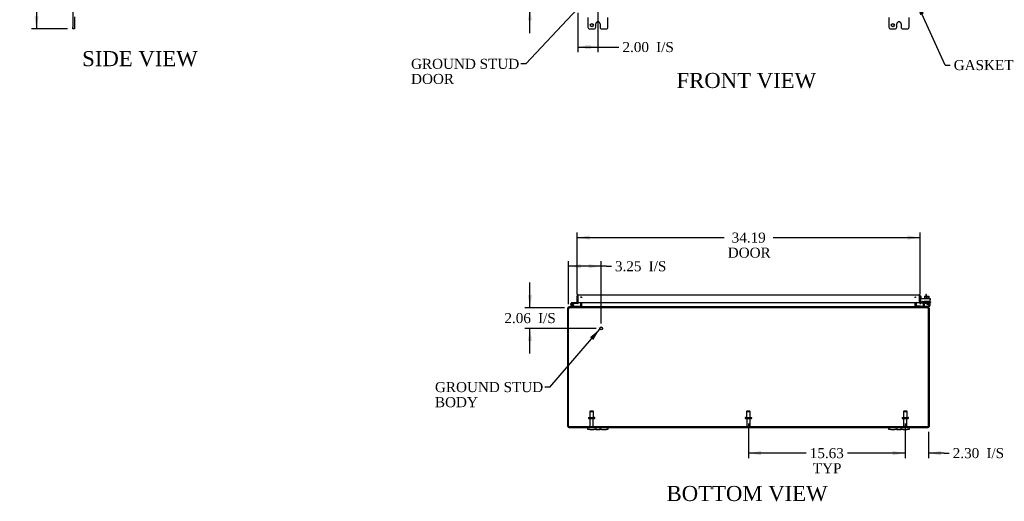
# Model space of a CAD drawing. Header units: inches. Extents: x 18 to 235, y 8 to 157.
# Tile 1 of 9: x 19 to 117, y 8 to 56. Entities that reach past the tile are written whole.
import ezdxf
from ezdxf.enums import TextEntityAlignment as Align

# ---------------------------------------------------------------- set-up
doc = ezdxf.new("R2010")
doc.units = ezdxf.units.IN
doc.header["$MEASUREMENT"] = 0
for name, color, linetype in [('COM40153-1', 7, 'CONTINUOUS'), ('COM40153-2', 7, 'CONTINUOUS'), ('COM42667', 7, 'CONTINUOUS'), ('COM42780', 7, 'CONTINUOUS'), ('COM48463', 7, 'CONTINUOUS'), ('COM70236-3', 7, 'CONTINUOUS'), ('COM71782-4', 7, 'CONTINUOUS'), ('DEFAULT', 7, 'CONTINUOUS'), ('FET07710', 7, 'CONTINUOUS'), ('HNG10620-44B', 7, 'CONTINUOUS'), ('HNG10620-44C', 7, 'CONTINUOUS'), ('HNG10620-44P', 7, 'CONTINUOUS'), ('SCC19011', 7, 'CONTINUOUS'), ('STD21878', 7, 'CONTINUOUS'), ('STD26094', 7, 'CONTINUOUS'), ('WAF25035', 7, 'CONTINUOUS')]:
    doc.layers.add(name, color=color, linetype=linetype)
doc.styles.add('SEACAD_TIMES_NEW_ROMAN', font='times.ttf')

# ---------------------------------------------------------------- blocks, each defined once
blk = doc.blocks.new('SEANNOT_GROUP1')
at = {"layer": 'DEFAULT', "linetype": 'Continuous'}
blk.add_hatch(color=136, dxfattribs=at).paths.add_polyline_path([(76.463, 23.933), (77.122, 25.015), (76.147, 24.205)])
at = {"layer": 'DEFAULT', "color": 136, "linetype": 'Continuous'}
blk.add_line((72.133, 19.237), (71.633, 19.237), dxfattribs=at)
blk.add_lwpolyline([(72.133, 19.237), (77.122, 25.015)], dxfattribs=at)
at = {"layer": 'DEFAULT', "color": 136, "linetype": 'Continuous', "style": 'SEACAD_TIMES_NEW_ROMAN'}
for s, p in [('GROUND STUD', (60.691, 19.737)), ('BODY', (60.691, 18.237))]:
    blk.add_text(s, height=1, dxfattribs=at).set_placement(p, align=Align.TOP_LEFT)
blk = doc.blocks.new('SEANNOT_GROUP2')
at = {"layer": 'DEFAULT', "linetype": 'Continuous'}
blk.add_hatch(color=136, dxfattribs=at).paths.add_polyline_path([(76.254, 58.067), (76.956, 59.122), (75.95, 58.352)])
at = {"layer": 'DEFAULT', "color": 136, "linetype": 'Continuous'}
blk.add_line((69.75, 51.417), (69.25, 51.417), dxfattribs=at)
blk.add_lwpolyline([(69.75, 51.417), (76.956, 59.122)], dxfattribs=at)
at = {"layer": 'DEFAULT', "color": 136, "linetype": 'Continuous', "style": 'SEACAD_TIMES_NEW_ROMAN'}
for s, p in [('GROUND STUD', (58.308, 51.917)), ('DOOR', (58.308, 50.417))]:
    blk.add_text(s, height=1, dxfattribs=at).set_placement(p, align=Align.TOP_LEFT)
blk = doc.blocks.new('SEANNOT_GROUP3')
at = {"layer": 'DEFAULT', "linetype": 'Continuous'}
blk.add_hatch(color=136, dxfattribs=at).paths.add_polyline_path([(109.41, 56.437), (108.702, 57.488), (109.031, 56.264)])
at = {"layer": 'DEFAULT', "color": 136, "linetype": 'Continuous'}
blk.add_line((111.526, 51.293), (112.026, 51.293), dxfattribs=at)
blk.add_lwpolyline([(111.526, 51.293), (108.702, 57.488)], dxfattribs=at)
at = {"layer": 'DEFAULT', "color": 136, "linetype": 'Continuous', "style": 'SEACAD_TIMES_NEW_ROMAN'}
blk.add_text('GASKET', height=1, dxfattribs=at).set_placement((112.376, 51.793), align=Align.TOP_LEFT)
blk = doc.blocks.new('GDIMGGROUP1')
at = {"layer": 'DEFAULT', "linetype": 'Continuous'}
for points in [[(69.946, 60.233), (70.154, 58.983), (70.363, 60.233)], [(69.946, 55.733), (70.363, 55.733), (70.154, 56.983)]]:
    blk.add_hatch(color=136, dxfattribs=at).paths.add_polyline_path(points)
at = {"layer": 'DEFAULT', "color": 136, "linetype": 'Continuous'}
for p, q in [((70.154, 58.983), (70.154, 61.483)), ((76.435, 58.983), (69.654, 58.983)), ((74.435, 56.983), (69.654, 56.983)), ((70.154, 54.483), (70.154, 56.983))]:
    blk.add_line(p, q, dxfattribs=at)
at = {"layer": 'DEFAULT', "color": 136, "linetype": 'Continuous', "style": 'SEACAD_TIMES_NEW_ROMAN'}
for s, p in [('2.00', (67.612, 58.483)), ('I/S', (70.966, 58.483))]:
    blk.add_text(s, height=1, dxfattribs=at).set_placement(p, align=Align.TOP_LEFT)
blk = doc.blocks.new('GDIMGGROUP3')
at = {"layer": 'DEFAULT', "linetype": 'Continuous'}
for points in [[(20.778, 103.889), (21.195, 103.889), (20.987, 105.139)], [(20.778, 56.139), (20.987, 54.889), (21.195, 56.139)]]:
    blk.add_hatch(color=136, dxfattribs=at).paths.add_polyline_path(points)
at = {"layer": 'DEFAULT', "color": 136, "linetype": 'Continuous'}
for p, q in [((24.096, 105.139), (20.487, 105.139)), ((20.987, 105.139), (20.987, 80.864)), ((20.987, 79.514), (20.987, 54.889)), ((24.096, 54.889), (20.487, 54.889))]:
    blk.add_line(p, q, dxfattribs=at)
at = {"layer": 'DEFAULT', "color": 136, "linetype": 'Continuous', "style": 'SEACAD_TIMES_NEW_ROMAN'}
blk.add_text('50.25', height=1, dxfattribs=at).set_placement((19.28, 80.514), align=Align.TOP_LEFT)
blk = doc.blocks.new('GDIMGGROUP4')
at = {"layer": 'DEFAULT', "linetype": 'Continuous'}
for points in [[(93.176, 12.454), (93.176, 12.871), (91.926, 12.662)], [(106.301, 12.454), (107.551, 12.662), (106.301, 12.871)]]:
    blk.add_hatch(color=136, dxfattribs=at).paths.add_polyline_path(points)
at = {"layer": 'DEFAULT', "color": 136, "linetype": 'Continuous'}
for p, q in [((91.926, 15.619), (91.926, 12.162)), ((107.551, 15.619), (107.551, 12.162)), ((97.682, 12.662), (91.926, 12.662)), ((107.551, 12.662), (101.794, 12.662))]:
    blk.add_line(p, q, dxfattribs=at)
at = {"layer": 'DEFAULT', "color": 136, "linetype": 'Continuous', "style": 'SEACAD_TIMES_NEW_ROMAN'}
for s, p in [('15.63', (98.032, 13.162)), ('TYP', (98.34, 11.662))]:
    blk.add_text(s, height=1, dxfattribs=at).set_placement(p, align=Align.TOP_LEFT)
blk = doc.blocks.new('GDIMGGROUP11')
at = {"layer": 'DEFAULT', "linetype": 'Continuous'}
for points in [[(76.113, 34.328), (74.863, 34.12), (76.113, 33.911)], [(107.801, 34.328), (107.801, 33.911), (109.051, 34.12)]]:
    blk.add_hatch(color=136, dxfattribs=at).paths.add_polyline_path(points)
at = {"layer": 'DEFAULT', "color": 136, "linetype": 'Continuous'}
for p, q in [((74.863, 28.469), (74.863, 34.62)), ((109.051, 28.483), (109.051, 34.62)), ((74.863, 34.12), (89.51, 34.12)), ((94.404, 34.12), (109.051, 34.12))]:
    blk.add_line(p, q, dxfattribs=at)
at = {"layer": 'DEFAULT', "color": 136, "linetype": 'Continuous', "style": 'SEACAD_TIMES_NEW_ROMAN'}
for s, p in [('34.19', (90.251, 34.62)), ('DOOR', (89.86, 33.12))]:
    blk.add_text(s, height=1, dxfattribs=at).set_placement(p, align=Align.TOP_LEFT)
blk = doc.blocks.new('GDIMGGROUP14')
at = {"layer": 'DEFAULT', "linetype": 'Continuous'}
for points in [[(106.301, 12.454), (107.551, 12.662), (106.301, 12.871)], [(111.104, 12.454), (111.104, 12.871), (109.854, 12.662)]]:
    blk.add_hatch(color=136, dxfattribs=at).paths.add_polyline_path(points)
at = {"layer": 'DEFAULT', "color": 136, "linetype": 'Continuous'}
for p, q in [((107.551, 15.619), (107.551, 12.162)), ((109.854, 14.782), (109.854, 12.162)), ((107.551, 12.662), (105.051, 12.662)), ((111.428, 12.662), (109.854, 12.662)), ((111.428, 12.662), (111.928, 12.662))]:
    blk.add_line(p, q, dxfattribs=at)
at = {"layer": 'DEFAULT', "color": 136, "linetype": 'Continuous', "style": 'SEACAD_TIMES_NEW_ROMAN'}
for s, p in [('2.30', (112.278, 13.162)), ('I/S', (115.633, 13.162))]:
    blk.add_text(s, height=1, dxfattribs=at).set_placement(p, align=Align.TOP_LEFT)
blk = doc.blocks.new('GDIMGGROUP15')
at = {"layer": 'DEFAULT', "linetype": 'Continuous'}
for points in [[(76.185, 52.881), (76.185, 53.298), (74.935, 53.089)], [(75.685, 52.881), (76.935, 53.089), (75.685, 53.298)]]:
    blk.add_hatch(color=136, dxfattribs=at).paths.add_polyline_path(points)
at = {"layer": 'DEFAULT', "color": 136, "linetype": 'Continuous'}
for p, q in [((76.935, 58.483), (76.935, 52.589)), ((74.935, 56.483), (74.935, 52.589)), ((74.935, 53.089), (78.526, 53.089)), ((78.526, 53.089), (79.026, 53.089))]:
    blk.add_line(p, q, dxfattribs=at)
at = {"layer": 'DEFAULT', "color": 136, "linetype": 'Continuous', "style": 'SEACAD_TIMES_NEW_ROMAN'}
for s, p in [('2.00', (79.376, 53.589)), ('I/S', (82.73, 53.589))]:
    blk.add_text(s, height=1, dxfattribs=at).set_placement(p, align=Align.TOP_LEFT)
blk = doc.blocks.new('GDIMGGROUP16')
at = {"layer": 'DEFAULT', "linetype": 'Continuous'}
for points in [[(75.248, 31.474), (73.998, 31.266), (75.248, 31.058)], [(75.998, 31.474), (75.998, 31.058), (77.248, 31.266)]]:
    blk.add_hatch(color=136, dxfattribs=at).paths.add_polyline_path(points)
at = {"layer": 'DEFAULT', "color": 136, "linetype": 'Continuous'}
for p, q in [((73.998, 27.484), (73.998, 31.766)), ((77.248, 25.578), (77.248, 31.766)), ((77.776, 31.266), (73.998, 31.266)), ((77.776, 31.266), (78.276, 31.266))]:
    blk.add_line(p, q, dxfattribs=at)
at = {"layer": 'DEFAULT', "color": 136, "linetype": 'Continuous', "style": 'SEACAD_TIMES_NEW_ROMAN'}
for s, p in [('3.25', (78.626, 31.766)), ('I/S', (81.98, 31.766))]:
    blk.add_text(s, height=1, dxfattribs=at).set_placement(p, align=Align.TOP_LEFT)
blk = doc.blocks.new('GDIMGGROUP17')
at = {"layer": 'DEFAULT', "linetype": 'Continuous'}
for points in [[(69.946, 28.388), (70.154, 27.138), (70.363, 28.388)], [(69.946, 23.828), (70.363, 23.828), (70.154, 25.078)]]:
    blk.add_hatch(color=136, dxfattribs=at).paths.add_polyline_path(points)
at = {"layer": 'DEFAULT', "color": 136, "linetype": 'Continuous'}
for p, q in [((70.154, 27.138), (70.154, 29.638)), ((73.603, 27.138), (69.654, 27.138)), ((76.748, 25.078), (69.654, 25.078)), ((70.154, 22.578), (70.154, 25.078))]:
    blk.add_line(p, q, dxfattribs=at)
at = {"layer": 'DEFAULT', "color": 136, "linetype": 'Continuous', "style": 'SEACAD_TIMES_NEW_ROMAN'}
for s, p in [('2.06', (67.612, 26.608)), ('I/S', (70.966, 26.608))]:
    blk.add_text(s, height=1, dxfattribs=at).set_placement(p, align=Align.TOP_LEFT)

msp = doc.modelspace()

# ---------------------------------------------------------------- linework, layer by layer
at = {"layer": 'COM40153-1', "color": 7}
for p, q in [((109.604, 28.46), (109.604, 28.282)), ((109.676, 28.46), (109.604, 28.46)), ((109.676, 28.282), (109.676, 28.46))]:
    msp.add_line(p, q, dxfattribs=at)
at = {"layer": 'COM40153-2', "color": 7}
for p, q in [((109.123, 28.248), (109.051, 28.248)), ((109.123, 28.056), (109.123, 28.248)), ((109.335, 27.648), (109.177, 27.648)), ((109.327, 27.72), (109.223, 27.72)), ((110.051, 27.72), (110.022, 27.72)), ((110.022, 27.648), (110.051, 27.648)), ((110.051, 27.72), (110.051, 27.648))]:
    msp.add_line(p, q, dxfattribs=at)
msp.add_arc((109.159, 27.756), 0.108, 180, 186.85453, dxfattribs=at)
at = {"layer": 'COM42667', "color": 7}
for p, q in [((109.052, 28.056), (110.022, 28.056)), ((109.052, 27.913), (109.052, 28.056)), ((109.052, 27.913), (109.052, 27.657)), ((109.166, 27.63), (109.225, 27.722)), ((109.335, 27.69), (109.335, 27.43)), ((109.685, 27.518), (109.8, 27.68)), ((109.685, 27.49), (109.685, 27.518)), ((109.794, 27.49), (109.685, 27.49)), ((109.794, 27.631), (109.715, 27.518)), ((109.715, 27.518), (109.794, 27.518)), ((109.794, 27.518), (109.794, 27.631)), ((109.794, 27.43), (109.794, 27.49)), ((109.8, 27.68), (109.825, 27.68)), ((109.825, 27.68), (109.825, 27.518)), ((109.825, 27.518), (109.858, 27.518)), ((109.858, 27.49), (109.825, 27.49)), ((109.825, 27.49), (109.825, 27.43)), ((109.858, 27.518), (109.858, 27.49)), ((110.022, 28.056), (110.022, 27.913)), ((110.022, 27.43), (110.022, 27.913)), ((109.825, 27.43), (109.794, 27.43))]:
    msp.add_line(p, q, dxfattribs=at)
for centre, radius, start, end in [((109.112, 27.657), 0.06, 180, 202.199), ((109.275, 27.69), 0.06, 0, 147.15449), ((109.46, 27.43), 0.125, 180, 270), ((109.897, 27.43), 0.125, 270, 0)]:
    msp.add_arc(centre, radius, start, end, dxfattribs=at)
at = {"layer": 'COM42780', "color": 7}
for p, q in [((109.422, 27.642), (109.423, 27.696)), ((109.423, 27.782), (109.923, 27.782)), ((109.423, 27.696), (109.423, 27.782)), ((109.423, 27.696), (109.423, 27.226)), ((109.423, 27.687), (109.923, 27.687)), ((109.478, 27.687), (109.478, 27.592)), ((109.478, 27.592), (109.868, 27.592)), ((109.548, 27.782), (109.548, 27.592)), ((109.566, 27.782), (109.566, 27.592)), ((109.779, 27.592), (109.779, 27.782)), ((109.798, 27.782), (109.798, 27.592)), ((109.868, 27.592), (109.868, 27.687)), ((109.923, 27.642), (109.923, 27.782)), ((109.923, 27.352), (109.923, 27.642)), ((108.623, 27.302), (108.69, 27.369)), ((108.623, 27.302), (108.673, 27.252)), ((108.69, 27.369), (108.74, 27.319)), ((108.774, 27.305), (109.673, 27.305)), ((108.808, 27.304), (108.808, 27.305)), ((108.868, 27.304), (108.808, 27.304)), ((108.868, 27.304), (108.868, 27.305)), ((108.896, 27.304), (108.868, 27.304)), ((108.896, 27.304), (108.896, 27.305)), ((109.058, 27.304), (108.896, 27.304)), ((109.009, 27.304), (109.009, 27.305)), ((109.058, 27.304), (109.058, 27.305)), ((109.673, 27.305), (109.923, 27.305)), ((109.923, 27.21), (109.818, 27.21)), ((109.923, 27.308), (109.923, 27.352)), ((109.923, 27.305), (109.923, 27.308)), ((109.923, 27.305), (109.923, 27.21))]:
    msp.add_line(p, q, dxfattribs=at)
for radius in [0.143, 0.048]:
    msp.add_arc((108.774, 27.353), radius, 225, 270, dxfattribs=at)
msp.add_ellipse((109.173, 28.31), major_axis=(0, -14.322), ratio=0.017455, start_param=1.503851, end_param=1.524085, dxfattribs=at)
for points, knots in [([(109.414, 27.305), (109.416, 27.305), (109.417, 27.306), (109.419, 27.31), (109.419, 27.311), (109.419, 27.312)], [0, 0, 0, 0, 0.25, 0.25, 0.3597521, 0.3597521, 0.3597521, 0.3597521]), ([(109.423, 27.226), (109.423, 27.22), (109.422, 27.217), (109.419, 27.211), (109.417, 27.21), (109.414, 27.21)], [0, 0, 0, 0, 0.5, 0.5, 1, 1, 1, 1]), ([(109.419, 27.312), (109.419, 27.312), (109.42, 27.313), (109.42, 27.314), (109.42, 27.316), (109.421, 27.323), (109.421, 27.328), (109.422, 27.34), (109.422, 27.346), (109.422, 27.352)], [0.3597521, 0.3597521, 0.3597521, 0.3597521, 0.375, 0.375, 0.5, 0.5, 0.75, 0.75, 1, 1, 1, 1])]:
    msp.add_open_spline(points, degree=3, knots=knots, dxfattribs=at)
at = {"layer": 'COM48463', "color": 7}
for p, q in [((75.229, 27.246), (75.229, 27.653)), ((75.301, 27.246), (75.301, 27.653)), ((108.551, 27.246), (108.551, 27.653)), ((108.623, 27.653), (108.623, 27.246)), ((73.926, 26.984), (73.926, 27.102)), ((73.998, 27.102), (73.926, 27.102)), ((73.926, 15.318), (73.926, 26.984)), ((73.998, 26.984), (73.998, 27.102)), ((74.014, 27.132), (74.034, 27.138)), ((74.034, 27.138), (74.034, 27.21)), ((74.034, 27.21), (74.103, 27.21)), ((75.227, 27.236), (75.29, 27.218)), ((108.624, 27.236), (108.562, 27.218)), ((109.749, 27.21), (109.818, 27.21)), ((109.818, 27.138), (109.818, 27.21)), ((109.837, 27.132), (109.818, 27.138)), ((109.854, 27.102), (109.854, 26.984)), ((109.854, 27.102), (109.926, 27.102)), ((109.926, 27.102), (109.926, 26.984)), ((109.926, 26.984), (109.926, 15.318)), ((74.034, 15.21), (75.926, 15.21)), ((77.926, 15.21), (105.926, 15.21)), ((107.926, 15.21), (109.818, 15.21))]:
    msp.add_line(p, q, dxfattribs=at)
for centre, radius, start, end in [((74.034, 27.102), 0.108, 122.6431, 180), ((74.034, 27.101), 0.109, 90.09128, 122.5518), ((74.034, 27.102), 0.036, 122.6431, 180), ((75.193, 27.246), 0.036, 270, 343.77952), ((75.193, 27.246), 0.036, 343.77952, 0), ((75.193, 27.246), 0.108, 343.77952, 0), ((108.659, 27.246), 0.108, 180, 196.22048), ((108.659, 27.246), 0.036, 180, 196.22048), ((108.659, 27.246), 0.036, 196.22059, 269.9999), ((109.818, 27.102), 0.108, 57.3569, 90.00002), ((109.818, 27.102), 0.036, 0, 57.3569), ((109.818, 27.102), 0.108, 0, 57.3569), ((74.034, 15.318), 0.108, 180, 270), ((109.818, 15.318), 0.108, 270, 0)]:
    msp.add_arc(centre, radius, start, end, dxfattribs=at)
at = {"layer": 'COM70236-3', "color": 7}
for p, q in [((75.241, 28.151), (75.241, 28.223)), ((75.326, 28.127), (75.326, 28.152)), ((75.326, 27.246), (75.326, 27.653)), ((108.526, 28.127), (108.526, 28.152)), ((108.526, 27.653), (108.526, 27.246)), ((108.611, 28.151), (108.611, 28.223)), ((73.998, 15.282), (73.998, 26.984)), ((74.07, 27.132), (74.103, 27.138)), ((109.749, 27.21), (74.103, 27.21)), ((74.103, 27.138), (74.103, 27.21)), ((109.749, 27.138), (74.103, 27.138)), ((75.252, 27.21), (75.252, 27.138)), ((75.326, 27.246), (75.326, 27.236)), ((75.326, 27.236), (75.326, 27.216)), ((108.526, 27.236), (108.526, 27.246)), ((108.526, 27.236), (108.526, 27.216)), ((108.6, 27.21), (108.6, 27.138)), ((109.749, 27.138), (109.749, 27.21)), ((109.749, 27.138), (109.781, 27.132)), ((109.854, 15.282), (109.854, 26.984)), ((109.854, 15.282), (73.998, 15.282))]:
    msp.add_line(p, q, dxfattribs=at)
for centre, radius, start, end in [((74.248, 26.984), 0.25, 151.84537, 180), ((74.241, 27.057), 0.219, 141.47168, 168.06552), ((74.102, 27.041), 0.0964, 109.48236, 141.06598), ((74.107, 27.163), 0.0474, 94.59556, 140.46489), ((75.243, 27.353), 0.144, 273.48831, 305.16654), ((108.609, 27.353), 0.144, 234.83346, 266.51169), ((109.745, 27.163), 0.0474, 39.5351, 85.4044), ((109.61, 27.057), 0.219, 11.93447, 38.52833), ((109.749, 27.042), 0.0962, 38.89118, 70.56048), ((109.604, 26.984), 0.25, 0, 28.15463)]:
    msp.add_arc(centre, radius, start, end, dxfattribs=at)
for points in [[(75.241, 28.223), (75.248, 28.223), (75.255, 28.221), (75.269, 28.215), (75.276, 28.21), (75.29, 28.197), (75.297, 28.189), (75.312, 28.172), (75.319, 28.162), (75.326, 28.152)], [(108.526, 28.152), (108.533, 28.162), (108.54, 28.172), (108.554, 28.189), (108.561, 28.197), (108.575, 28.21), (108.582, 28.215), (108.597, 28.221), (108.604, 28.223), (108.611, 28.223)], [(75.326, 27.216), (75.319, 27.205), (75.313, 27.194), (75.301, 27.175), (75.295, 27.167), (75.282, 27.153), (75.276, 27.147), (75.264, 27.14), (75.258, 27.138), (75.252, 27.138)], [(108.6, 27.138), (108.594, 27.138), (108.588, 27.14), (108.575, 27.147), (108.569, 27.153), (108.557, 27.167), (108.551, 27.175), (108.538, 27.194), (108.532, 27.205), (108.526, 27.216)]]:
    msp.add_open_spline(points, degree=3, knots=[0, 0, 0, 0, 0.25, 0.25, 0.5, 0.5, 0.75, 0.75, 1, 1, 1, 1], dxfattribs=at)
at = {"layer": 'COM71782-4', "color": 7}
for p, q in [((74.863, 27.625), (74.863, 28.312)), ((74.863, 27.625), (74.935, 27.625)), ((74.935, 28.414), (74.935, 28.312)), ((74.935, 28.312), (74.935, 28.414)), ((74.935, 27.625), (74.935, 28.312)), ((74.935, 28.312), (74.935, 27.653)), ((74.935, 27.653), (108.979, 27.653)), ((74.971, 28.42), (108.943, 28.42)), ((108.979, 28.312), (108.979, 28.414)), ((108.979, 28.414), (108.979, 28.312)), ((108.979, 27.653), (108.979, 28.312)), ((108.979, 28.312), (108.979, 27.653)), ((109.051, 27.653), (108.979, 27.653)), ((109.064, 27.625), (109.017, 27.57)), ((109.051, 28.312), (109.051, 27.653)), ((109.263, 27.648), (109.093, 27.618)), ((109.093, 27.618), (109.106, 27.547)), ((109.276, 27.577), (109.106, 27.547)), ((109.276, 27.577), (109.263, 27.648))]:
    msp.add_line(p, q, dxfattribs=at)
for centre, radius, start, end in [((74.971, 28.312), 0.108, 109.47122, 180), ((74.971, 28.312), 0.108, 90, 109.47122), ((108.943, 28.312), 0.108, 70.52878, 90), ((108.943, 28.312), 0.108, 0, 70.52878), ((109.087, 27.653), 0.108, 180, 230), ((109.087, 27.653), 0.108, 230.00006, 279.99994), ((109.087, 27.653), 0.036, 180, 230), ((109.087, 27.653), 0.036, 230, 280)]:
    msp.add_arc(centre, radius, start, end, dxfattribs=at)
for centre, start_param, end_param in [((74.971, 28.312), 3.141593, 3.48143), ((108.943, 28.312), 2.801756, 3.141593)]:
    msp.add_ellipse(centre, major_axis=(0, -0.108), ratio=0.997813, start_param=start_param, end_param=end_param, dxfattribs=at)
at = {"layer": 'FET07710', "color": 7}
for p, q in [((24.596, 57.201), (24.596, 55.076)), ((24.783, 56.086), (24.783, 55.076)), ((75.926, 56.014), (75.926, 55.076)), ((77.926, 55.076), (77.926, 56.014)), ((105.926, 56.014), (105.926, 55.076)), ((107.926, 55.076), (107.926, 56.014)), ((24.596, 54.889), (24.596, 55.076)), ((24.783, 55.076), (24.783, 54.889)), ((76.707, 55.076), (76.707, 55.389)), ((76.925, 55.607), (76.926, 55.607)), ((77.144, 55.389), (77.144, 55.076)), ((106.707, 55.076), (106.707, 55.389)), ((106.925, 55.607), (106.926, 55.607)), ((107.144, 55.389), (107.144, 55.076)), ((24.783, 54.889), (24.596, 54.889)), ((76.113, 54.889), (76.52, 54.889)), ((77.331, 54.889), (77.738, 54.889)), ((106.113, 54.889), (106.52, 54.889)), ((107.331, 54.889), (107.738, 54.889)), ((75.926, 15.023), (75.926, 15.21)), ((75.926, 15.21), (76.113, 15.21)), ((76.113, 15.023), (75.926, 15.023)), ((76.113, 15.21), (76.52, 15.21)), ((76.113, 15.023), (76.52, 15.023)), ((76.52, 15.21), (76.707, 15.21)), ((76.707, 15.023), (76.52, 15.023)), ((76.707, 15.21), (76.925, 15.21)), ((76.707, 15.21), (76.707, 15.023)), ((76.707, 15.023), (76.925, 15.023)), ((76.925, 15.21), (76.926, 15.21)), ((76.925, 15.023), (76.926, 15.023)), ((76.926, 15.21), (77.144, 15.21)), ((76.926, 15.023), (77.144, 15.023)), ((77.144, 15.023), (77.144, 15.21)), ((77.144, 15.21), (77.331, 15.21)), ((77.331, 15.023), (77.144, 15.023)), ((77.331, 15.21), (77.738, 15.21)), ((77.331, 15.023), (77.738, 15.023)), ((77.738, 15.21), (77.926, 15.21)), ((77.926, 15.023), (77.738, 15.023)), ((77.926, 15.21), (77.926, 15.023)), ((105.926, 15.023), (105.926, 15.21)), ((105.926, 15.21), (106.113, 15.21)), ((106.113, 15.023), (105.926, 15.023)), ((106.113, 15.21), (106.52, 15.21)), ((106.113, 15.023), (106.52, 15.023)), ((106.52, 15.21), (106.707, 15.21)), ((106.707, 15.023), (106.52, 15.023)), ((106.707, 15.21), (106.925, 15.21)), ((106.707, 15.21), (106.707, 15.023)), ((106.707, 15.023), (106.925, 15.023)), ((106.925, 15.21), (106.926, 15.21)), ((106.925, 15.023), (106.926, 15.023)), ((106.926, 15.21), (107.144, 15.21)), ((106.926, 15.023), (107.144, 15.023)), ((107.144, 15.023), (107.144, 15.21)), ((107.144, 15.21), (107.331, 15.21)), ((107.331, 15.023), (107.144, 15.023)), ((107.331, 15.21), (107.738, 15.21)), ((107.331, 15.023), (107.738, 15.023)), ((107.738, 15.21), (107.926, 15.21)), ((107.926, 15.023), (107.738, 15.023)), ((107.926, 15.21), (107.926, 15.023))]:
    msp.add_line(p, q, dxfattribs=at)
for centre in [(76.316, 55.264), (106.316, 55.264)]:
    msp.add_circle(centre, 0.156, dxfattribs=at)
for centre, radius, start, end in [((76.113, 55.076), 0.188, 180, 270), ((76.52, 55.076), 0.188, 270, 0), ((76.925, 55.389), 0.218, 90, 180), ((76.926, 55.389), 0.218, 0, 90), ((77.331, 55.076), 0.188, 180, 270), ((77.738, 55.076), 0.188, 270, 0), ((106.113, 55.076), 0.187, 180, 270), ((106.52, 55.076), 0.187, 270, 0), ((106.925, 55.389), 0.218, 90, 180), ((106.926, 55.389), 0.218, 0, 90), ((107.331, 55.076), 0.188, 180, 270), ((107.738, 55.076), 0.187, 270, 0)]:
    msp.add_arc(centre, radius, start, end, dxfattribs=at)
at = {"layer": 'HNG10620-44B', "color": 7}
for p, q in [((74.383, 27.236), (74.256, 27.363)), ((74.425, 27.279), (74.298, 27.405)), ((74.41, 27.324), (74.392, 27.382)), ((75.181, 27.27), (74.445, 27.27)), ((75.181, 27.21), (75.181, 27.27))]:
    msp.add_line(p, q, dxfattribs=at)
for centre, radius, start, end in [((74.365, 27.471), 0.154, 287.18186, 225), ((74.365, 27.471), 0.0938, 287.18186, 225), ((74.445, 27.299), 0.089, 225, 270), ((74.445, 27.299), 0.029, 225, 270)]:
    msp.add_arc(centre, radius, start, end, dxfattribs=at)
at = {"layer": 'HNG10620-44C', "color": 7}
for p, q in [((74.519, 27.625), (74.365, 27.625)), ((74.519, 27.565), (74.487, 27.565)), ((74.863, 27.625), (74.519, 27.625)), ((74.519, 27.625), (74.519, 27.565)), ((74.906, 27.565), (74.519, 27.565)), ((74.935, 28.105), (74.935, 28.105))]:
    msp.add_line(p, q, dxfattribs=at)
for centre, radius, start, end in [((74.906, 27.654), 0.089, 270, 0), ((74.365, 27.471), 0.154, 277.42813, 287.18186)]:
    msp.add_arc(centre, radius, start, end, dxfattribs=at)
at = {"layer": 'HNG10620-44P', "color": 7}
msp.add_circle((74.365, 27.471), 0.0938, dxfattribs=at)
at = {"layer": 'SCC19011', "color": 7}
for p, q in [((109.458, 28.282), (109.458, 28.101)), ((109.458, 28.282), (109.673, 28.282)), ((109.673, 28.282), (109.673, 28.101)), ((109.673, 28.282), (109.888, 28.282)), ((109.888, 28.282), (109.888, 28.101))]:
    msp.add_line(p, q, dxfattribs=at)
at = {"layer": 'STD21878', "color": 7}
for radius in [0.141, 0.125]:
    msp.add_circle((77.248, 25.078), radius, dxfattribs=at)
at = {"layer": 'STD26094', "color": 7}
for p, q in [((76.151, 16.844), (76.113, 16.807)), ((76.113, 16.807), (76.488, 16.807)), ((76.113, 16.807), (76.113, 16.219)), ((76.451, 16.844), (76.151, 16.844)), ((76.488, 16.807), (76.451, 16.844)), ((76.488, 16.219), (76.488, 16.807)), ((91.776, 16.844), (91.738, 16.807)), ((91.738, 16.807), (92.113, 16.807)), ((91.738, 16.807), (91.738, 16.219)), ((92.076, 16.844), (91.776, 16.844)), ((92.113, 16.807), (92.076, 16.844)), ((92.113, 16.219), (92.113, 16.807)), ((107.401, 16.844), (107.363, 16.807)), ((107.363, 16.807), (107.738, 16.807)), ((107.363, 16.807), (107.363, 16.219)), ((107.701, 16.844), (107.401, 16.844)), ((107.738, 16.807), (107.701, 16.844)), ((107.738, 16.219), (107.738, 16.807)), ((75.976, 16.189), (75.976, 16.149)), ((76.006, 16.219), (76.596, 16.219)), ((76.006, 16.119), (76.596, 16.119)), ((76.136, 16.119), (76.136, 15.342)), ((76.466, 15.342), (76.466, 16.119)), ((76.626, 16.149), (76.626, 16.189)), ((91.601, 16.189), (91.601, 16.149)), ((91.631, 16.219), (92.221, 16.219)), ((91.631, 16.119), (92.221, 16.119)), ((91.761, 16.119), (91.761, 15.342)), ((92.091, 15.342), (92.091, 16.119)), ((92.251, 16.149), (92.251, 16.189)), ((107.226, 16.189), (107.226, 16.149)), ((107.256, 16.219), (107.846, 16.219)), ((107.256, 16.119), (107.846, 16.119)), ((107.386, 16.119), (107.386, 15.342)), ((107.716, 15.342), (107.716, 16.119)), ((107.876, 16.149), (107.876, 16.189))]:
    msp.add_line(p, q, dxfattribs=at)
for centre, radius, start, end in [((76.006, 16.189), 0.03, 90, 180), ((76.006, 16.149), 0.03, 180, 270), ((76.596, 16.189), 0.03, 0, 90), ((76.596, 16.149), 0.03, 270, 0), ((91.631, 16.189), 0.03, 90, 180), ((91.631, 16.149), 0.03, 180, 270), ((92.221, 16.189), 0.03, 0, 90), ((92.221, 16.149), 0.03, 270, 0), ((107.256, 16.189), 0.03, 90, 180), ((107.256, 16.149), 0.03, 180, 270), ((107.846, 16.189), 0.03, 0, 90), ((107.846, 16.149), 0.03, 270, 0), ((76.196, 15.342), 0.06, 180, 270), ((76.406, 15.342), 0.06, 270, 0), ((91.821, 15.342), 0.06, 180, 270), ((92.031, 15.342), 0.06, 270, 0), ((107.446, 15.342), 0.06, 180, 270), ((107.656, 15.342), 0.06, 270, 0)]:
    msp.add_arc(centre, radius, start, end, dxfattribs=at)
at = {"layer": 'WAF25035', "color": 7}
for p, q in [((109.923, 28.101), (109.423, 28.101)), ((109.423, 28.101), (109.423, 28.056)), ((109.923, 28.056), (109.923, 28.101))]:
    msp.add_line(p, q, dxfattribs=at)

# ---------------------------------------------------------------- block references
at = {"layer": 'DEFAULT', "color": 7}
for name in ['GDIMGGROUP3', 'GDIMGGROUP1', 'SEANNOT_GROUP2', 'GDIMGGROUP15', 'SEANNOT_GROUP3', 'GDIMGGROUP11', 'GDIMGGROUP16', 'GDIMGGROUP17', 'SEANNOT_GROUP1', 'GDIMGGROUP4', 'GDIMGGROUP14']:
    msp.add_blockref(name, (0, 0), dxfattribs=at)

# ---------------------------------------------------------------- texts
at = {"layer": 'DEFAULT', "color": 7, "style": 'SEACAD_TIMES_NEW_ROMAN'}
for s, p in [('SIDE VIEW', (25.543, 52.685)), ('FRONT VIEW', (84.759, 50.512)), ('BOTTOM VIEW', (83.767, 9.393))]:
    msp.add_text(s, height=1.5, dxfattribs=at).set_placement(p, align=Align.TOP_LEFT)

doc.saveas('drawing.dxf')
